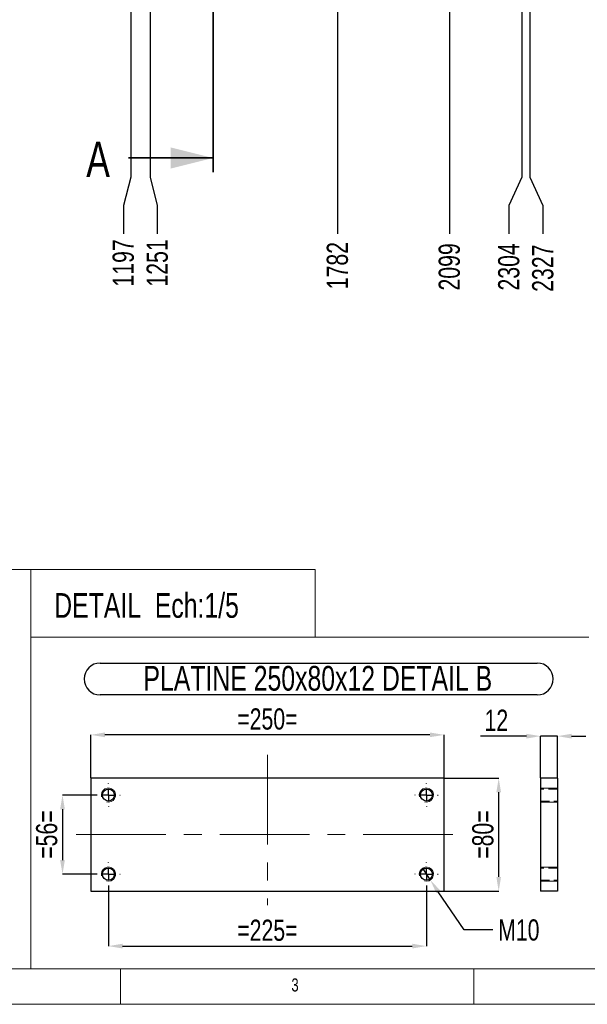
# Model space of a CAD drawing. Header units: millimetres. Extents: x 5 to 3649, y 4 to 418.
# Tile 82 of 105: x 3142 to 3223, y 8 to 147. Entities that reach past the tile are written whole.
import ezdxf

# ---------------------------------------------------------------- set-up
doc = ezdxf.new("R2010")
doc.units = ezdxf.units.MM
doc.header["$PDSIZE"] = -1
doc.linetypes.add('CENTERX2', pattern=[20.32, 12.7, -2.54, 2.54, -2.54])
doc.linetypes.add('HIDDEN', pattern=[1.905, 1.27, -0.635])
for name, color, linetype in [('COTES', 1, 'Continuous'), ('NOTES', 6, 'Continuous'), ('TRAIT-FINS', 9, 'Continuous'), ('TRAIT-MIXTES', 3, 'CENTERX2'), ('TRAIT-TIRET', 2, 'HIDDEN')]:
    doc.layers.add(name, color=color, linetype=linetype)
doc.layers.add('TRAIT-FORT', color=4, linetype='Continuous', lineweight=25)
doc.styles.add('SLDTEXTSTYLE0', font='TXT', dxfattribs={"width": 0.75})
doc.dimstyles.new('SLDDIMSTYLE10', dxfattribs={"dimtxt": 3, "dimasz": 2, "dimexe": 0, "dimexo": 0.0625, "dimgap": 0.75, "dimtad": 0, "dimtih": 1, "dimtoh": 1, "dimdec": 0, "dimlfac": 20, "dimrnd": 1e-09, "dimzin": 12, "dimdsep": 46, "dimtxsty": 'SLDTEXTSTYLE0', "dimsah": 1, "dimcen": 0.09, "dimadec": 0, "dimazin": 3, "dimtfac": 1, "dimtdec": 0, "dimtofl": 0, "dimtmove": 0, "dimatfit": 3, "dimfxl": 1, "dimfrac": 2, "dimtolj": 1, "dimtzin": 12, "dimarcsym": 0})
doc.dimstyles.new('SLDDIMSTYLE3', dxfattribs={"dimtxt": 3, "dimasz": 2, "dimexe": 0, "dimexo": 0.0625, "dimgap": 0.75, "dimtad": 1, "dimdec": 0, "dimlfac": 5, "dimrnd": 1e-09, "dimzin": 12, "dimdsep": 46, "dimtxsty": 'SLDTEXTSTYLE0', "dimsah": 1, "dimcen": 0.09, "dimadec": 0, "dimazin": 3, "dimtfac": 1, "dimtdec": 0, "dimtmove": 0, "dimatfit": 0, "dimfxl": 1, "dimfrac": 2, "dimtolj": 1, "dimtzin": 12, "dimarcsym": 0})
doc.dimstyles.new('SLDDIMSTYLE4', dxfattribs={"dimtxt": 3, "dimasz": 2, "dimexe": 0, "dimexo": 0.0625, "dimgap": 0.75, "dimtad": 1, "dimdec": 0, "dimlfac": 5, "dimrnd": 1e-09, "dimzin": 12, "dimdsep": 46, "dimtxsty": 'SLDTEXTSTYLE0', "dimsah": 1, "dimcen": 0.09, "dimadec": 0, "dimazin": 3, "dimtfac": 1, "dimtdec": 0, "dimtofl": 0, "dimtmove": 0, "dimatfit": 3, "dimfxl": 1, "dimfrac": 2, "dimtolj": 1, "dimtzin": 12, "dimarcsym": 0})
doc.dimstyles.new('SLDDIMSTYLE5', dxfattribs={"dimtxt": 3, "dimasz": 2, "dimexe": 0, "dimexo": 0.0625, "dimgap": 0.75, "dimtad": 0, "dimtih": 1, "dimtoh": 1, "dimdec": 0, "dimlfac": 5, "dimrnd": 1e-09, "dimzin": 12, "dimdsep": 46, "dimtxsty": 'SLDTEXTSTYLE0', "dimblk1": 'NONE', "dimsah": 1, "dimcen": 0, "dimadec": 0, "dimazin": 3, "dimtfac": 1, "dimtdec": 0, "dimtmove": 0, "dimatfit": 3, "dimldrblk": 'NONE', "dimfxl": 1, "dimfrac": 2, "dimtolj": 1, "dimtzin": 12, "dimarcsym": 0})

# ---------------------------------------------------------------- blocks, each defined once
blk = doc.blocks.new('*D2378')
at = {"layer": 'COTES', "color": 0, "lineweight": -2, "transparency": 16777216}
for p, q in [((3158.07, 210.77), (3158.07, 124.59)), ((3158.07, 124.59), (3157.03, 120.59)), ((3157.03, 120.59), (3157.03, 116.59))]:
    blk.add_line(p, q, dxfattribs=at)
at = {"layer": 'Defpoints', "color": 0, "transparency": 16777216}
for p in [(3158.07, 210.83), (3098.24, 191.12), (3157.03, 116.59)]:
    blk.add_point(p, dxfattribs=at)
at = {"layer": 'COTES', "color": 0, "transparency": 16777216, "insert": (3157.03, 112.47), "char_height": 3, "attachment_point": 5, "rotation": 90, "style": 'SLDTEXTSTYLE0'}
blk.add_mtext('\\A1;1197', dxfattribs=at)
blk = doc.blocks.new('*D2379')
at = {"layer": 'COTES', "color": 0, "lineweight": -2, "transparency": 16777216}
for p, q in [((3160.81, 211.99), (3160.81, 124.59)), ((3160.81, 124.59), (3161.84, 120.59)), ((3161.84, 120.59), (3161.84, 116.59))]:
    blk.add_line(p, q, dxfattribs=at)
at = {"layer": 'Defpoints', "color": 0, "transparency": 16777216}
for p in [(3160.81, 212.05), (3098.24, 191.12), (3161.84, 116.59)]:
    blk.add_point(p, dxfattribs=at)
at = {"layer": 'COTES', "color": 0, "transparency": 16777216, "insert": (3161.84, 112.47), "char_height": 3, "attachment_point": 5, "rotation": 90, "style": 'SLDTEXTSTYLE0'}
blk.add_mtext('\\A1;1251', dxfattribs=at)
blk = doc.blocks.new('*D2380')
at = {"layer": 'COTES', "color": 0, "lineweight": -2, "transparency": 16777216}
blk.add_line((3187.34, 221.13), (3187.34, 116.59), dxfattribs=at)
at = {"layer": 'Defpoints', "color": 0, "transparency": 16777216}
for p in [(3187.34, 221.19), (3098.24, 191.12), (3187.34, 116.59)]:
    blk.add_point(p, dxfattribs=at)
at = {"layer": 'COTES', "color": 0, "transparency": 16777216, "insert": (3187.34, 112.09), "char_height": 3, "attachment_point": 5, "rotation": 90, "style": 'SLDTEXTSTYLE0'}
blk.add_mtext('\\A1;1782', dxfattribs=at)
blk = doc.blocks.new('*D2381')
at = {"layer": 'COTES', "color": 0, "lineweight": -2, "transparency": 16777216}
blk.add_line((3203.18, 187.97), (3203.18, 116.59), dxfattribs=at)
at = {"layer": 'Defpoints', "color": 0, "transparency": 16777216}
for p in [(3098.24, 191.12), (3203.18, 188.03), (3203.18, 116.59)]:
    blk.add_point(p, dxfattribs=at)
at = {"layer": 'COTES', "color": 0, "transparency": 16777216, "insert": (3203.18, 111.91), "char_height": 3, "attachment_point": 5, "rotation": 90, "style": 'SLDTEXTSTYLE0'}
blk.add_mtext('\\A1;2099', dxfattribs=at)
blk = doc.blocks.new('*D2382')
at = {"layer": 'COTES', "color": 0, "lineweight": -2, "transparency": 16777216}
for p, q in [((3213.44, 162.57), (3213.44, 124.59)), ((3213.44, 124.59), (3211.6, 120.59)), ((3211.6, 120.59), (3211.6, 116.59))]:
    blk.add_line(p, q, dxfattribs=at)
at = {"layer": 'Defpoints', "color": 0, "transparency": 16777216}
for p in [(3098.24, 191.12), (3213.44, 162.63), (3211.6, 116.59)]:
    blk.add_point(p, dxfattribs=at)
at = {"layer": 'COTES', "color": 0, "transparency": 16777216, "insert": (3211.6, 111.91), "char_height": 3, "attachment_point": 5, "rotation": 90, "style": 'SLDTEXTSTYLE0'}
blk.add_mtext('\\A1;2304', dxfattribs=at)
blk = doc.blocks.new('*D2383')
at = {"layer": 'COTES', "color": 0, "lineweight": -2, "transparency": 16777216}
for p, q in [((3214.57, 159.78), (3214.57, 124.59)), ((3214.57, 124.59), (3216.41, 120.59)), ((3216.41, 120.59), (3216.41, 116.59))]:
    blk.add_line(p, q, dxfattribs=at)
at = {"layer": 'Defpoints', "color": 0, "transparency": 16777216}
for p in [(3098.24, 191.12), (3214.57, 159.85), (3216.41, 116.59)]:
    blk.add_point(p, dxfattribs=at)
at = {"layer": 'COTES', "color": 0, "transparency": 16777216, "insert": (3216.41, 111.72), "char_height": 3, "attachment_point": 5, "rotation": 90, "style": 'SLDTEXTSTYLE0'}
blk.add_mtext('\\A1;2327', dxfattribs=at)
blk = doc.blocks.new('*D2384')
at = {"layer": 'COTES', "color": 0, "lineweight": -2, "transparency": 16777216}
for p, q in [((3227.19, 221.13), (3227.19, 124.59)), ((3227.19, 124.59), (3226.79, 120.59)), ((3226.79, 120.59), (3226.79, 116.59))]:
    blk.add_line(p, q, dxfattribs=at)
at = {"layer": 'Defpoints', "color": 0, "transparency": 16777216}
for p in [(3227.19, 221.19), (3098.24, 191.12), (3226.79, 116.59)]:
    blk.add_point(p, dxfattribs=at)
at = {"layer": 'COTES', "color": 0, "transparency": 16777216, "insert": (3226.79, 111.72), "char_height": 3, "attachment_point": 5, "rotation": 90, "style": 'SLDTEXTSTYLE0'}
blk.add_mtext('\\A1;2579', dxfattribs=at)
blk = doc.blocks.new('*D2385')
at = {"layer": 'COTES', "color": 0, "lineweight": -2, "transparency": 16777216}
for p, q in [((3230.69, 220.98), (3230.69, 124.59)), ((3230.69, 124.59), (3231.6, 120.59)), ((3231.6, 120.59), (3231.6, 116.59))]:
    blk.add_line(p, q, dxfattribs=at)
at = {"layer": 'Defpoints', "color": 0, "transparency": 16777216}
for p in [(3230.69, 221.04), (3098.24, 191.12), (3231.6, 116.59)]:
    blk.add_point(p, dxfattribs=at)
at = {"layer": 'COTES', "color": 0, "transparency": 16777216, "insert": (3231.6, 111.72), "char_height": 3, "attachment_point": 5, "rotation": 90, "style": 'SLDTEXTSTYLE0'}
blk.add_mtext('\\A1;2649', dxfattribs=at)
blk = doc.blocks.new('*D2386')
at = {"layer": 'COTES', "color": 0, "lineweight": -2, "transparency": 16777216}
for p, q in [((3239.06, 202.47), (3239.06, 124.59)), ((3239.06, 124.59), (3236.41, 120.59)), ((3236.41, 120.59), (3236.41, 116.59))]:
    blk.add_line(p, q, dxfattribs=at)
at = {"layer": 'Defpoints', "color": 0, "transparency": 16777216}
for p in [(3239.06, 202.53), (3098.24, 191.12), (3236.41, 116.59)]:
    blk.add_point(p, dxfattribs=at)
at = {"layer": 'COTES', "color": 0, "transparency": 16777216, "insert": (3236.41, 112.09), "char_height": 3, "attachment_point": 5, "rotation": 90, "style": 'SLDTEXTSTYLE0'}
blk.add_mtext('\\A1;2816', dxfattribs=at)
blk = doc.blocks.new('*D2387')
at = {"layer": 'COTES', "color": 0, "lineweight": -2, "transparency": 16777216}
for p, q in [((3240.19, 199.69), (3240.19, 124.59)), ((3240.19, 124.59), (3241.22, 120.59)), ((3241.22, 120.59), (3241.22, 116.59))]:
    blk.add_line(p, q, dxfattribs=at)
at = {"layer": 'Defpoints', "color": 0, "transparency": 16777216}
for p in [(3240.19, 199.75), (3098.24, 191.12), (3241.22, 116.59)]:
    blk.add_point(p, dxfattribs=at)
at = {"layer": 'COTES', "color": 0, "transparency": 16777216, "insert": (3241.22, 111.72), "char_height": 3, "attachment_point": 5, "rotation": 90, "style": 'SLDTEXTSTYLE0'}
blk.add_mtext('\\A1;2839', dxfattribs=at)
blk = doc.blocks.new('*D2388')
at = {"layer": 'COTES', "color": 0, "lineweight": -2, "transparency": 16777216}
for p, q in [((3249.33, 177.06), (3249.33, 124.59)), ((3249.33, 124.59), (3246.03, 120.59)), ((3246.03, 120.59), (3246.03, 116.59))]:
    blk.add_line(p, q, dxfattribs=at)
at = {"layer": 'Defpoints', "color": 0, "transparency": 16777216}
for p in [(3098.24, 191.12), (3249.33, 177.13), (3246.03, 116.59)]:
    blk.add_point(p, dxfattribs=at)
at = {"layer": 'COTES', "color": 0, "transparency": 16777216, "insert": (3246.03, 111.91), "char_height": 3, "attachment_point": 5, "rotation": 90, "style": 'SLDTEXTSTYLE0'}
blk.add_mtext('\\A1;3022', dxfattribs=at)
blk = doc.blocks.new('*D2389')
at = {"layer": 'COTES', "color": 0, "lineweight": -2, "transparency": 16777216}
for p, q in [((3250.45, 174.28), (3250.45, 124.59)), ((3250.45, 124.59), (3250.84, 120.59)), ((3250.84, 120.59), (3250.84, 116.59))]:
    blk.add_line(p, q, dxfattribs=at)
at = {"layer": 'Defpoints', "color": 0, "transparency": 16777216}
for p in [(3098.24, 191.12), (3250.45, 174.34), (3250.84, 116.59)]:
    blk.add_point(p, dxfattribs=at)
at = {"layer": 'COTES', "color": 0, "transparency": 16777216, "insert": (3250.84, 111.91), "char_height": 3, "attachment_point": 5, "rotation": 90, "style": 'SLDTEXTSTYLE0'}
blk.add_mtext('\\A1;3044', dxfattribs=at)
blk = doc.blocks.new('*D2390')
at = {"layer": 'COTES', "color": 0, "lineweight": -2, "transparency": 16777216}
blk.add_line((3270.86, 188.38), (3270.86, 116.59), dxfattribs=at)
at = {"layer": 'Defpoints', "color": 0, "transparency": 16777216}
for p in [(3098.24, 191.12), (3270.86, 188.44), (3270.86, 116.59)]:
    blk.add_point(p, dxfattribs=at)
at = {"layer": 'COTES', "color": 0, "transparency": 16777216, "insert": (3270.86, 111.72), "char_height": 3, "attachment_point": 5, "rotation": 90, "style": 'SLDTEXTSTYLE0'}
blk.add_mtext('\\A1;3452', dxfattribs=at)
blk = doc.blocks.new('*D2391')
at = {"layer": 'COTES', "color": 0, "lineweight": -2, "transparency": 16777216}
blk.add_line((3277.61, 188.38), (3277.61, 116.59), dxfattribs=at)
at = {"layer": 'Defpoints', "color": 0, "transparency": 16777216}
for p in [(3098.24, 191.12), (3277.61, 188.44), (3277.61, 116.59)]:
    blk.add_point(p, dxfattribs=at)
at = {"layer": 'COTES', "color": 0, "transparency": 16777216, "insert": (3277.61, 111.72), "char_height": 3, "attachment_point": 5, "rotation": 90, "style": 'SLDTEXTSTYLE0'}
blk.add_mtext('\\A1;3587', dxfattribs=at)
blk = doc.blocks.new('*D2392')
at = {"layer": 'COTES', "color": 0, "lineweight": -2, "transparency": 16777216}
blk.add_line((3284.36, 188.38), (3284.36, 116.59), dxfattribs=at)
at = {"layer": 'Defpoints', "color": 0, "transparency": 16777216}
for p in [(3098.24, 191.12), (3284.36, 188.44), (3284.36, 116.59)]:
    blk.add_point(p, dxfattribs=at)
at = {"layer": 'COTES', "color": 0, "transparency": 16777216, "insert": (3284.36, 111.72), "char_height": 3, "attachment_point": 5, "rotation": 90, "style": 'SLDTEXTSTYLE0'}
blk.add_mtext('\\A1;3722', dxfattribs=at)
blk = doc.blocks.new('*D2393')
at = {"layer": 'COTES', "color": 0, "lineweight": -2, "transparency": 16777216}
blk.add_line((3297.24, 191.06), (3297.24, 116.59), dxfattribs=at)
at = {"layer": 'Defpoints', "color": 0, "transparency": 16777216}
for p in [(3098.24, 191.12), (3297.24, 191.12), (3297.24, 116.59)]:
    blk.add_point(p, dxfattribs=at)
at = {"layer": 'COTES', "color": 0, "transparency": 16777216, "insert": (3297.24, 111.91), "char_height": 3, "attachment_point": 5, "rotation": 90, "style": 'SLDTEXTSTYLE0'}
blk.add_mtext('\\A1;3980', dxfattribs=at)
blk = doc.blocks.new('*D2435')
at = {"layer": 'COTES', "color": 0, "lineweight": -2, "transparency": 16777216}
for p, q in [((3153.21, 37.13), (3148.42, 37.13)), ((3148.42, 35.13), (3148.42, 27.93)), ((3153.21, 25.93), (3148.42, 25.93))]:
    blk.add_line(p, q, dxfattribs=at)
at = {"layer": 'COTES', "color": 0, "transparency": 16777216}
for points in [[(3148.08, 35.13), (3148.75, 35.13), (3148.42, 37.13)], [(3148.08, 27.93), (3148.75, 27.93), (3148.42, 25.93)]]:
    blk.add_solid(points, dxfattribs=at)
at = {"layer": 'Defpoints', "color": 0, "transparency": 16777216}
for p in [(3153.27, 37.13), (3148.42, 25.93), (3153.27, 25.93)]:
    blk.add_point(p, dxfattribs=at)
at = {"layer": 'COTES', "color": 0, "transparency": 16777216, "insert": (3144.67, 31.53), "char_height": 3, "attachment_point": 2, "rotation": 90, "style": 'SLDTEXTSTYLE0'}
blk.add_mtext('\\A1;=56=', dxfattribs=at)
blk = doc.blocks.new('*D2436')
at = {"layer": 'COTES', "color": 0, "lineweight": -2, "transparency": 16777216}
for p, q in [((3154.92, 24.22), (3154.92, 15.74)), ((3199.92, 24.22), (3199.92, 15.74)), ((3156.92, 15.74), (3197.92, 15.74))]:
    blk.add_line(p, q, dxfattribs=at)
at = {"layer": 'COTES', "color": 0, "transparency": 16777216}
for points in [[(3156.92, 16.08), (3156.92, 15.41), (3154.92, 15.74)], [(3197.92, 16.08), (3197.92, 15.41), (3199.92, 15.74)]]:
    blk.add_solid(points, dxfattribs=at)
at = {"layer": 'Defpoints', "color": 0, "transparency": 16777216}
for p in [(3154.92, 24.28), (3199.92, 24.28), (3199.92, 15.74)]:
    blk.add_point(p, dxfattribs=at)
at = {"layer": 'COTES', "color": 0, "transparency": 16777216, "insert": (3177.42, 19.49), "char_height": 3, "attachment_point": 2, "style": 'SLDTEXTSTYLE0'}
blk.add_mtext('\\A1;=225=', dxfattribs=at)
blk = doc.blocks.new('*D2437')
at = {"layer": 'COTES', "color": 0, "lineweight": -2, "transparency": 16777216}
for p, q in [((3152.42, 39.59), (3152.42, 45.65)), ((3200.42, 45.65), (3154.42, 45.65)), ((3202.42, 39.59), (3202.42, 45.65))]:
    blk.add_line(p, q, dxfattribs=at)
at = {"layer": 'COTES', "color": 0, "transparency": 16777216}
for points in [[(3154.42, 45.99), (3154.42, 45.32), (3152.42, 45.65)], [(3200.42, 45.99), (3200.42, 45.32), (3202.42, 45.65)]]:
    blk.add_solid(points, dxfattribs=at)
at = {"layer": 'Defpoints', "color": 0, "transparency": 16777216}
for p in [(3152.42, 45.65), (3152.42, 39.53), (3202.42, 39.53)]:
    blk.add_point(p, dxfattribs=at)
at = {"layer": 'COTES', "color": 0, "transparency": 16777216, "insert": (3177.42, 49.4), "char_height": 3, "attachment_point": 2, "style": 'SLDTEXTSTYLE0'}
blk.add_mtext('\\A1;=250=', dxfattribs=at)
blk = doc.blocks.new('*D2438')
at = {"layer": 'COTES', "color": 0, "lineweight": -2, "transparency": 16777216}
for p, q in [((3202.48, 39.53), (3210.16, 39.53)), ((3210.16, 25.53), (3210.16, 37.53)), ((3202.48, 23.53), (3210.16, 23.53))]:
    blk.add_line(p, q, dxfattribs=at)
at = {"layer": 'COTES', "color": 0, "transparency": 16777216}
for points in [[(3209.83, 37.53), (3210.49, 37.53), (3210.16, 39.53)], [(3209.83, 25.53), (3210.49, 25.53), (3210.16, 23.53)]]:
    blk.add_solid(points, dxfattribs=at)
at = {"layer": 'Defpoints', "color": 0, "transparency": 16777216}
for p in [(3202.42, 39.53), (3210.16, 39.53), (3202.42, 23.53)]:
    blk.add_point(p, dxfattribs=at)
at = {"layer": 'COTES', "color": 0, "transparency": 16777216, "insert": (3206.41, 31.53), "char_height": 3, "attachment_point": 2, "rotation": 90, "style": 'SLDTEXTSTYLE0'}
blk.add_mtext('\\A1;=80=', dxfattribs=at)
blk = doc.blocks.new('*D2439')
at = {"layer": 'COTES', "color": 0, "lineweight": -2, "transparency": 16777216}
for p, q in [((3199.36, 26.76), (3200.48, 25.1)), ((3205.26, 18.03), (3201.6, 23.44)), ((3209.33, 18.03), (3205.26, 18.03))]:
    blk.add_line(p, q, dxfattribs=at)
at = {"layer": 'COTES', "color": 0, "transparency": 16777216}
blk.add_solid([(3201.88, 23.63), (3201.32, 23.26), (3200.48, 25.1)], dxfattribs=at)
at = {"layer": 'Defpoints', "color": 0, "transparency": 16777216}
for p in [(3199.36, 26.76), (3200.48, 25.1)]:
    blk.add_point(p, dxfattribs=at)
at = {"layer": 'COTES', "color": 0, "transparency": 16777216, "insert": (3210.08, 19.53), "char_height": 3, "attachment_point": 1, "style": 'SLDTEXTSTYLE0'}
blk.add_mtext('\\A1;M10', dxfattribs=at)
blk = doc.blocks.new('_None')
blk = doc.blocks.new('SW_NOTE_188')
at = {"layer": 'NOTES', "color": 0}
for p, q in [((-0.09, 4.92), (61.79, 4.92)), ((61.79, 0.4), (-0.09, 0.4))]:
    blk.add_line(p, q, dxfattribs=at)
for centre, start, end in [((-0.09, 2.66), 90, 270), ((61.79, 2.66), 270, 90)]:
    blk.add_arc(centre, 2.26, start, end, dxfattribs=at)
at = {"layer": 'NOTES', "color": 0, "insert": (30.73, 4.51), "char_height": 3.5, "attachment_point": 2, "style": 'SLDTEXTSTYLE0'}
blk.add_mtext('PLATINE 250x80x12 DETAIL B', dxfattribs=at)
blk = doc.blocks.new('SW_CENTERMARKSYMBOL_545')
at = {"layer": 'TRAIT-MIXTES', "color": 0}
for p, q in [((0, 1.6), (0, 1.65)), ((-1.6, 0), (-1.65, 0)), ((0, 0), (-0.8, 0)), ((0, 0), (0, 0.8)), ((0, 0), (0, -0.8)), ((0, 0), (0.8, 0)), ((1.6, 0), (1.65, 0)), ((0, -1.6), (0, -1.65))]:
    blk.add_line(p, q, dxfattribs=at)
blk = doc.blocks.new('SW_CENTERMARKSYMBOL_546')
at = {"layer": 'TRAIT-MIXTES', "color": 0}
for p, q in [((0, 1.6), (0, 1.65)), ((-1.6, 0), (-1.65, 0)), ((0, 0), (-0.8, 0)), ((0, 0), (0, 0.8)), ((0, 0), (0, -0.8)), ((0, 0), (0.8, 0)), ((1.6, 0), (1.65, 0)), ((0, -1.6), (0, -1.65))]:
    blk.add_line(p, q, dxfattribs=at)
blk = doc.blocks.new('SW_CENTERMARKSYMBOL_547')
at = {"layer": 'TRAIT-MIXTES', "color": 0}
for p, q in [((0, 1.6), (0, 1.65)), ((-1.6, 0), (-1.65, 0)), ((0, 0), (-0.8, 0)), ((0, 0), (0, 0.8)), ((0, 0), (0, -0.8)), ((0, 0), (0.8, 0)), ((1.6, 0), (1.65, 0)), ((0, -1.6), (0, -1.65))]:
    blk.add_line(p, q, dxfattribs=at)
blk = doc.blocks.new('SW_CENTERMARKSYMBOL_548')
at = {"layer": 'TRAIT-MIXTES', "color": 0}
for p, q in [((0, 1.6), (0, 1.65)), ((-1.6, 0), (-1.65, 0)), ((0, 0), (-0.8, 0)), ((0, 0), (0, 0.8)), ((0, 0), (0, -0.8)), ((0, 0), (0.8, 0)), ((1.6, 0), (1.65, 0)), ((0, -1.6), (0, -1.65))]:
    blk.add_line(p, q, dxfattribs=at)
blk = doc.blocks.new('*D2454')
at = {"layer": 'COTES', "color": 0, "lineweight": -2, "transparency": 16777216}
for p, q in [((3214.08, 45.47), (3207.58, 45.47)), ((3216.08, 39.59), (3216.08, 45.47)), ((3218.48, 45.47), (3216.08, 45.47)), ((3218.48, 39.59), (3218.48, 45.47)), ((3220.48, 45.47), (3222.48, 45.47))]:
    blk.add_line(p, q, dxfattribs=at)
at = {"layer": 'COTES', "color": 0, "transparency": 16777216}
for points in [[(3214.08, 45.8), (3214.08, 45.13), (3216.08, 45.47)], [(3220.48, 45.8), (3220.48, 45.13), (3218.48, 45.47)]]:
    blk.add_solid(points, dxfattribs=at)
at = {"layer": 'Defpoints', "color": 0, "transparency": 16777216}
for p in [(3216.08, 45.47), (3216.08, 39.53), (3218.48, 39.53)]:
    blk.add_point(p, dxfattribs=at)
at = {"layer": 'COTES', "color": 0, "transparency": 16777216, "insert": (3209.83, 49.22), "char_height": 3, "attachment_point": 2, "style": 'SLDTEXTSTYLE0'}
blk.add_mtext('\\A1;12', dxfattribs=at)

msp = doc.modelspace()

# ---------------------------------------------------------------- linework, layer by layer
at = {"lineweight": 35}
for p, q in [((3169.738158, 359.575634), (3169.738158, 125.327963)), ((3157.738158, 127.327963), (3169.738158, 127.327963))]:
    msp.add_line(p, q, dxfattribs=at)
at = {"lineweight": 18}
for p, q in [((3143.938244, 69.058143), (3069.645418, 69.058143)), ((3143.938244, 69.058143), (3143.938244, 12.502142)), ((3143.938244, 59.480939), (3143.938244, 69.058143)), ((3143.938244, 69.058143), (3184.195688, 69.058143)), ((3184.195688, 59.480939), (3184.195688, 69.058143)), ((3143.938244, 12.502142), (3143.938244, 59.480939)), ((3143.938244, 59.480939), (3222.927646, 59.480939)), ((3143.938244, 59.480939), (3184.195688, 59.480939)), ((3143.938244, 12.502142), (3069.645418, 12.502142)), ((3069.645418, 12.502142), (3643.645418, 12.502142)), ((3143.938244, 12.502142), (3222.927646, 12.502142)), ((3156.645418, 12.502142), (3156.645418, 7.502142)), ((3206.645418, 7.502142), (3206.645418, 12.502142)), ((3064.645418, 7.502142), (3648.645418, 7.502142))]:
    msp.add_line(p, q, dxfattribs=at)
at = {"lineweight": 35}
msp.add_solid([(3169.738158, 127.327963), (3163.738158, 128.827963), (3163.738158, 125.827963)], dxfattribs=at)
at = {"layer": 'TRAIT-FINS', "lineweight": 18}
for p, q in [((3218.476928, 38.127866), (3216.076928, 38.127866)), ((3216.076928, 38.127866), (3216.076928, 36.127866)), ((3218.476928, 38.127866), (3216.076928, 38.127866)), ((3216.076928, 38.127866), (3216.076928, 36.127866)), ((3218.476928, 36.127866), (3216.076928, 36.127866)), ((3218.476928, 36.127866), (3216.076928, 36.127866)), ((3218.476928, 26.927866), (3216.076928, 26.927866)), ((3216.076928, 26.927866), (3216.076928, 24.927866)), ((3218.476928, 26.927866), (3216.076928, 26.927866)), ((3216.076928, 26.927866), (3216.076928, 24.927866)), ((3218.476928, 24.927866), (3216.076928, 24.927866)), ((3218.476928, 24.927866), (3216.076928, 24.927866))]:
    msp.add_line(p, q, dxfattribs=at)
for centre in [(3154.920522, 37.127866), (3199.920522, 37.127866), (3154.920522, 25.927866), (3199.920522, 25.927866)]:
    msp.add_arc(centre, 1, 255, 195, dxfattribs=at)
at = {"layer": 'TRAIT-FORT', "lineweight": 25}
for p, q in [((3152.420522, 39.527866), (3152.420522, 23.527866)), ((3202.420522, 39.527866), (3152.420522, 39.527866)), ((3202.420522, 23.527866), (3202.420522, 39.527866)), ((3218.476928, 39.527659), (3216.076928, 39.527659)), ((3216.076928, 39.527659), (3216.076928, 23.528056)), ((3218.476928, 39.527659), (3218.476928, 23.528056)), ((3152.420522, 23.527866), (3202.420522, 23.527866)), ((3218.476928, 23.528056), (3216.076928, 23.528056))]:
    msp.add_line(p, q, dxfattribs=at)
for centre in [(3154.920522, 37.127866), (3154.920522, 37.127866), (3199.920522, 37.127866), (3199.920522, 37.127866), (3154.920522, 25.927866), (3154.920522, 25.927866), (3199.920522, 25.927866), (3199.920522, 25.927866)]:
    msp.add_circle(centre, 0.85, dxfattribs=at)
at = {"layer": 'TRAIT-MIXTES', "lineweight": 18}
for p, q in [((3177.420522, 42.825139), (3177.420522, 21.557829)), ((3150.344307, 31.527866), (3204.330555, 31.527866))]:
    msp.add_line(p, q, dxfattribs=at)
at = {"layer": 'TRAIT-TIRET'}
for p, q in [((3218.476928, 37.978129), (3216.076928, 37.978129)), ((3216.076928, 36.277537), (3218.476928, 36.277537)), ((3218.476928, 26.778178), (3216.076928, 26.778178)), ((3216.076928, 25.077586), (3218.476928, 25.077586))]:
    msp.add_line(p, q, dxfattribs=at)

# ---------------------------------------------------------------- block references
at = {"layer": 'NOTES'}
msp.add_blockref('SW_NOTE_188', (3153.827632, 50.903066), dxfattribs=at)
at = {"layer": 'TRAIT-MIXTES'}
for name, p in [('SW_CENTERMARKSYMBOL_548', (3154.920522, 37.127866)), ('SW_CENTERMARKSYMBOL_546', (3199.920522, 37.127866)), ('SW_CENTERMARKSYMBOL_547', (3154.920522, 25.927866)), ('SW_CENTERMARKSYMBOL_545', (3199.920522, 25.927866))]:
    msp.add_blockref(name, p, dxfattribs=at)

# ---------------------------------------------------------------- texts
at = {"insert": (3151.781649, 129.644802), "char_height": 5, "attachment_point": 1, "style": 'SLDTEXTSTYLE0'}
msp.add_mtext('A', dxfattribs=at)
at = {"layer": 'NOTES', "attachment_point": 1, "style": 'SLDTEXTSTYLE0'}
for s, insert, char_height in [('DETAIL  Ech:1/5', (3147.242091, 65.723275), 3.5), ('3', (3180.812093, 11.170158), 1.852083), ('3', (3180.812093, 11.170158), 1.852083)]:
    msp.add_mtext(s, dxfattribs=dict(at, insert=insert, char_height=char_height))

# ---------------------------------------------------------------- dimensions: what is measured, and where the dimension line sits
at = {"layer": 'COTES'}
for feature_location, offset, picture, middle in [((3187.338145, 221.192829), (0, -104.600315), '*D2380', (3187.338145, 112.092514)), ((3227.188145, 221.192829), (-0.394181, -104.600315), '*D2384', (3226.793964, 111.717514)), ((3230.688145, 221.042829), (0.915944, -104.450315), '*D2385', (3231.604089, 111.717514)), ((3160.807114, 212.053722), (1.034744, -95.461208), '*D2379', (3161.841858, 112.467514)), ((3158.066477, 210.833512), (-1.034744, -94.240998), '*D2378', (3157.031733, 112.467514)), ((3239.062369, 202.529852), (-2.648154, -85.937338), '*D2386', (3236.414214, 112.092514)), ((3240.186188, 199.748301), (1.038151, -83.155787), '*D2387', (3241.224339, 111.717514)), ((3203.180353, 188.032577), (0, -71.440063), '*D2381', (3203.180353, 111.905014)), ((3213.444574, 162.62774), (-1.843153, -46.035225), '*D2382', (3211.601421, 111.905014)), ((3214.568394, 159.846188), (1.843153, -43.253674), '*D2383', (3216.411546, 111.717514)), ((3249.326589, 177.125015), (-3.292125, -60.532501), '*D2388', (3246.034465, 111.905014)), ((3250.450409, 174.343463), (0.394181, -57.750949), '*D2389', (3250.84459, 111.905014)), ((3270.863145, 188.442963), (0, -71.850449), '*D2390', (3270.863145, 111.717514)), ((3277.613145, 188.442963), (0, -71.850449), '*D2391', (3277.613145, 111.717514)), ((3284.363145, 188.442963), (0, -71.850449), '*D2392', (3284.363145, 111.717514)), ((3297.238158, 191.117963), (0, -74.525449), '*D2393', (3297.238158, 111.905014))]:
    dim = msp.add_ordinate_dim(feature_location=feature_location, offset=offset, dtype=1, origin=(3098.238158, 191.117963), dimstyle='SLDDIMSTYLE10', dxfattribs=at)
    dim.commit()
    dim.dimension.update_dxf_attribs({"geometry": picture, "text_midpoint": middle})
for base, p1, p2, picture, middle in [((3152.420522, 45.653058), (3202.420522, 39.527866), (3152.420522, 39.527866), '*D2437', (3177.420522, 45.653058)), ((3199.920522, 15.742047), (3154.920522, 24.277866), (3199.920522, 24.277866), '*D2436', (3177.420522, 15.742047))]:
    dim = msp.add_linear_dim(base=base, p1=p1, p2=p2, text='=<>=', dimstyle='SLDDIMSTYLE4', dxfattribs=at)
    dim.commit()
    dim.dimension.update_dxf_attribs({"geometry": picture, "text_midpoint": middle, "dimtype": 160})
dim = msp.add_linear_dim(base=(3216.076928, 45.466205), p1=(3218.476928, 39.527866), p2=(3216.076928, 39.527866), dimstyle='SLDDIMSTYLE3', dxfattribs=at)
dim.commit()
dim.dimension.update_dxf_attribs({"geometry": '*D2454', "text_midpoint": (3209.826928, 45.466205), "dimtype": 160})
for base, p1, p2, picture, middle in [((3210.158616, 39.527866), (3202.420522, 23.527866), (3202.420522, 39.527866), '*D2438', (3210.158616, 31.527866)), ((3148.417128, 25.927866), (3153.270522, 37.127866), (3153.270522, 25.927866), '*D2435', (3148.417128, 31.527866))]:
    dim = msp.add_linear_dim(base=base, p1=p1, p2=p2, angle=90, text='=<>=', dimstyle='SLDDIMSTYLE4', dxfattribs=at)
    dim.commit()
    dim.dimension.update_dxf_attribs({"geometry": picture, "text_midpoint": middle, "dimtype": 160})
dim = msp.add_diameter_dim_2p(p1=(3199.360334, 26.756232), p2=(3200.480709, 25.0995), text='M10', dimstyle='SLDDIMSTYLE5', override={"dimpost": '<>'}, dxfattribs=at)
dim.commit()
dim.dimension.update_dxf_attribs({"geometry": '*D2439', "text_midpoint": (3212.516626, 18.025383), "dimtype": 163})

doc.saveas('drawing.dxf')
